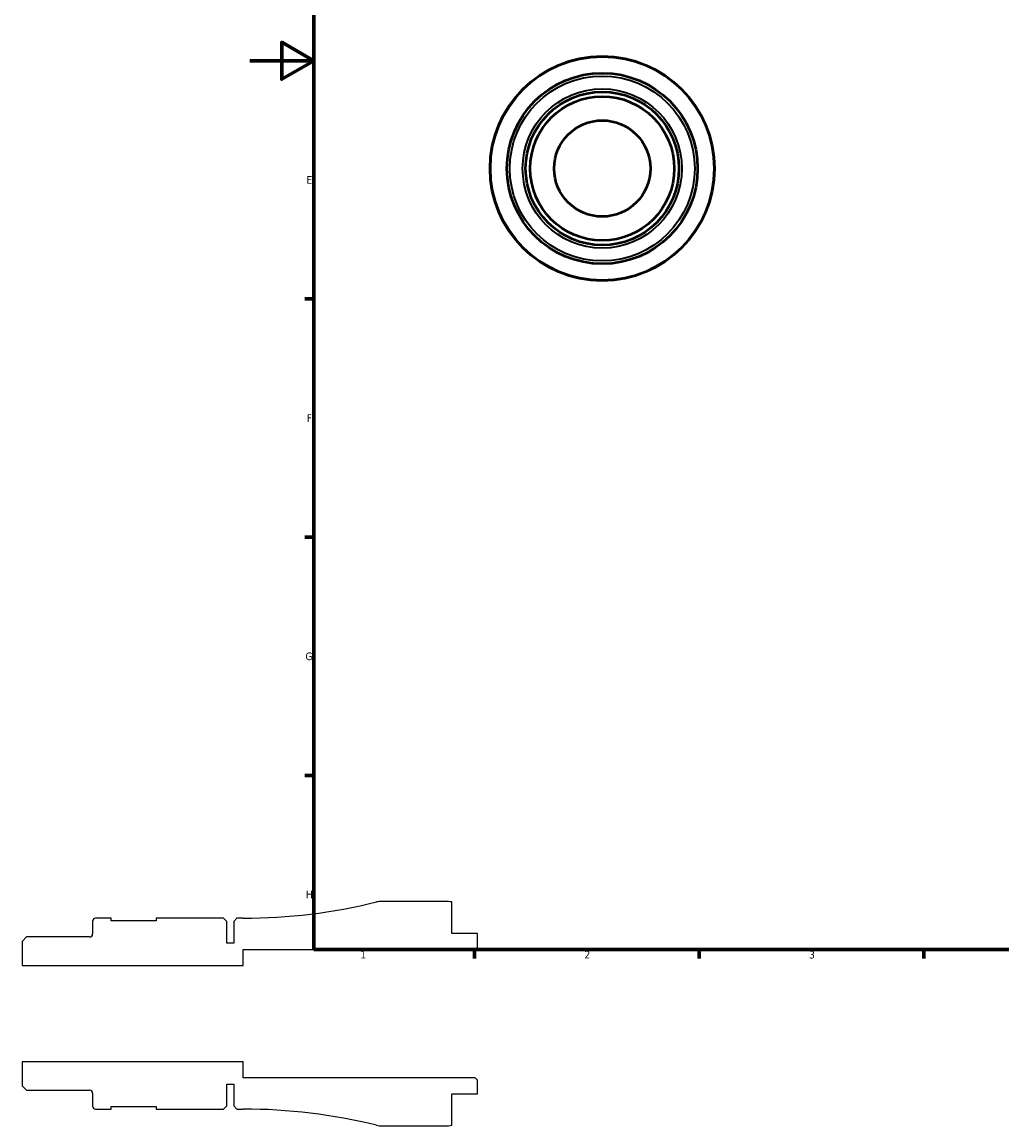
# Model space of a CAD drawing. Header units: millimetres. Extents: x -71 to 904, y -35 to 594.
# Tile 1 of 5: x -71 to 235, y -35 to 309. Entities that reach past the tile are written whole.
import ezdxf

# ---------------------------------------------------------------- set-up
doc = ezdxf.new("R2010")
doc.units = ezdxf.units.MM
for name, color, linetype, lineweight in [('Border (ANSI)', 7, 'Continuous', 70), ('Visible (ANSI)', 7, 'Continuous', 50), ('Visible Narrow (ANSI)', 7, 'Continuous', 35)]:
    doc.layers.add(name, color=color, linetype=linetype, lineweight=lineweight)
doc.styles.add('Note Text (ANSI)', font='tahoma.ttf')

# ---------------------------------------------------------------- blocks, each defined once
blk = doc.blocks.new('Borders Default Border')
at = {"layer": 'Border (ANSI)'}
for p, q in [((20, 222.75), (17.2, 222.75)), ((20, 148.5), (17.2, 148.5)), ((20, 74.25), (17.2, 74.25)), ((70.08, 20), (70.08, 17.2)), ((140.17, 20), (140.17, 17.2)), ((210.25, 20), (210.25, 17.2))]:
    blk.add_line(p, q, dxfattribs=at)
at = {"layer": 'Border (ANSI)', "flags": 128}
for points in [[(20, 20), (20, 574), (821, 574), (821, 20), (20, 20)], [(0, 297), (20, 297), (10, 302.77), (10, 291.23), (20, 297)]]:
    blk.add_lwpolyline(points, dxfattribs=at)
at = {"layer": 'Border (ANSI)', "color": 5, "true_color": 0x0000ff, "char_height": 2.4, "attachment_point": 7, "style": 'Note Text (ANSI)'}
for s, insert in [('E', (17.71, 258.68)), ('F', (17.78, 184.43)), ('G', (17.4, 110.13)), ('H', (17.53, 35.93)), ('1', (34.5, 17.2)), ('2', (104.4, 17.2)), ('3', (174.46, 17.15))]:
    blk.add_mtext(s, dxfattribs=dict(at, insert=insert))

msp = doc.modelspace()

# ---------------------------------------------------------------- linework, layer by layer
for p, q in [((60.9988, 35), (41.198, 35)), ((62.9988, 25), (62.9988, 34.798)), ((-49.0012, 28.825), (-49.0012, 24.8265)), ((-43.1762, 29.75), (-48.0762, 29.75)), ((-43.1762, 28.95), (-43.1762, 29.75)), ((-29.1762, 28.95), (-43.1762, 28.95)), ((-8.1312, 29.75), (-29.1762, 29.75)), ((-29.1762, 29.75), (-29.1762, 28.95)), ((-7.1312, 28.75), (-8.1312, 29.75)), ((-7.1312, 22), (-7.1312, 28.75)), ((-4.0012, 29.75), (-5.0012, 28.75)), ((-5.0012, 28.75), (-5.0012, 22)), ((-2.0012, 29.75), (-4.0012, 29.75)), ((70.9988, 25), (62.9988, 25)), ((70.9988, 20.7), (70.9988, 25)), ((-69.5671, 23.9015), (-71.0012, 22.4674)), ((-71.0012, 22.4674), (-71.0012, 15)), ((-49.9262, 23.9015), (-69.5671, 23.9015)), ((-5.0012, 22), (-7.1312, 22)), ((70.2988, 20), (70.9988, 20.7)), ((-2.0012, 15), (-2.0012, 20)), ((-2.0012, 20), (70.2988, 20)), ((-71.0012, 15), (-2.0012, 15)), ((-2.0012, -15), (-71.0012, -15)), ((-71.0012, -15), (-71.0012, -22.4674)), ((-2.0012, -20), (-2.0012, -15)), ((70.2988, -20), (-2.0012, -20)), ((70.9988, -20.7), (70.2988, -20)), ((-71.0012, -22.4674), (-69.5671, -23.9015)), ((-69.5671, -23.9015), (-49.9262, -23.9015)), ((-7.1312, -28.75), (-7.1312, -22)), ((-7.1312, -22), (-5.0012, -22)), ((-5.0012, -22), (-5.0012, -28.75)), ((70.9988, -25), (70.9988, -20.7)), ((-49.0012, -24.8265), (-49.0012, -28.825)), ((62.9988, -34.798), (62.9988, -25)), ((62.9988, -25), (70.9988, -25)), ((-48.0762, -29.75), (-43.1762, -29.75)), ((-43.1762, -29.75), (-43.1762, -28.95)), ((-43.1762, -28.95), (-29.1762, -28.95)), ((-29.1762, -28.95), (-29.1762, -29.75)), ((-29.1762, -29.75), (-8.1312, -29.75)), ((-8.1312, -29.75), (-7.1312, -28.75)), ((-5.0012, -28.75), (-4.0012, -29.75)), ((-4.0012, -29.75), (-2.0012, -29.75)), ((41.198, -35), (60.9988, -35))]:
    msp.add_line(p, q)
for centre, major_axis, start_param, end_param in [((-2.0012, 203.106), (-168.3098, -41.5226), 1.32892271, 1.57079633), ((41.198, 28), (-7, 0), 4.71238898, 4.9542626), ((60.9988, 25), (-9.798, 2), 4.71238898, 4.9137469), ((-48.0762, 28.825), (-0.925, 0), 4.71238898, 6.28318531), ((-49.9262, 24.8265), (0, -0.925), 0, 1.57079633), ((-49.9262, -24.8265), (0.925, 0), 0, 1.57079633), ((-48.0762, -28.825), (0, -0.925), 4.71238898, 6.28318531), ((-2.0012, -203.106), (173.356, 0), 1.32892271, 1.57079633), ((41.198, -28), (6.7962, -1.6767), 4.71238898, 4.9542626), ((60.9988, -25), (10, 0), 4.71238898, 4.9137469)]:
    msp.add_ellipse(centre, major_axis=major_axis, ratio=1, start_param=start_param, end_param=end_param)
at = {"layer": 'Visible (ANSI)'}
for radius in [35, 29.75, 23.9015, 22.4674, 15]:
    msp.add_circle((109.9585, 263.4274), radius, dxfattribs=at)
at = {"layer": 'Visible Narrow (ANSI)'}
for radius in [34.7962, 28.825, 24.8265]:
    msp.add_circle((109.9585, 263.4274), radius, dxfattribs=at)

# ---------------------------------------------------------------- block references
msp.add_blockref('Borders Default Border', (0, 0))

doc.saveas('drawing.dxf')
